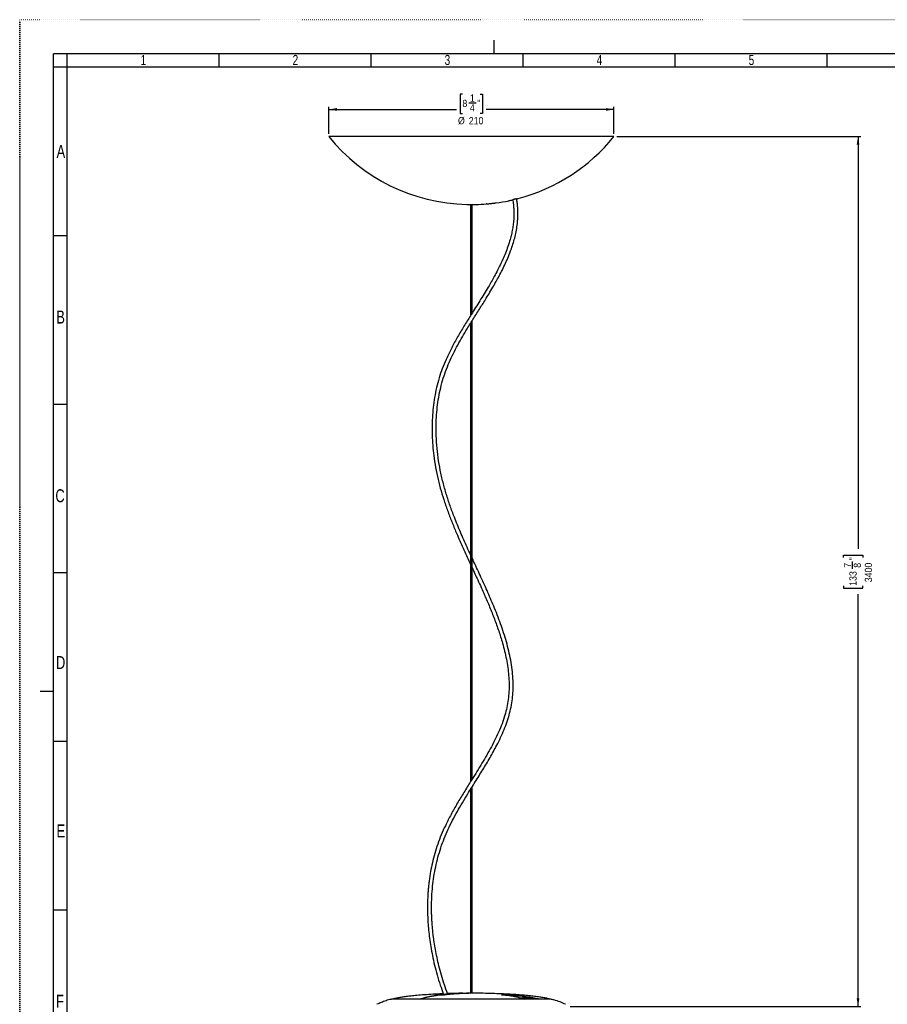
# Model space of a CAD drawing. Extents: x 0 to 594, y 0 to 841.
# Tile 6 of 9: x 0 to 319, y 479 to 841. Entities that reach past the tile are written whole.
import ezdxf

# ---------------------------------------------------------------- set-up
doc = ezdxf.new("R2010")
doc.units = 0
doc.linetypes.add('SLD-PUNTI', pattern=[0.635, 0, -0.635])
doc.linetypes.add('SLD-SOLIDO', pattern=[0])
doc.layers.get('0').update_dxf_attribs({"linetype": 'CONTINUOUS'})
doc.layers.add('FORMAT', color=7, linetype='SLD-SOLIDO')
doc.styles.add('SLDTEXTSTYLE2', font='ARIALN.TTF', dxfattribs={"width": 0.87})
doc.styles.add('SLDTEXTSTYLE3', font='GOTHIC.TTF', dxfattribs={"width": 0.913})
doc.dimstyles.new('SLDDIMSTYLE0', dxfattribs={"dimtxt": 2.645833, "dimasz": 3, "dimexe": 0, "dimexo": 0.0625, "dimgap": 0.661458, "dimtad": 0, "dimdec": 1, "dimlfac": 2, "dimrnd": 1e-09, "dimzin": 12, "dimtxsty": 'SLDTEXTSTYLE3', "dimsah": 1, "dimcen": 0.09, "dimazin": 3, "dimtfac": 1, "dimtdec": 1, "dimtofl": 0, "dimtmove": 0, "dimatfit": 3, "dimtolj": 1, "dimtzin": 12})

# ---------------------------------------------------------------- blocks, each defined once
blk = doc.blocks.new('_D_2')
at = {"layer": 'FORMAT', "color": 7}
for p, q in [((219.74, 797.99), (309.56, 797.99)), ((308.56, 797.99), (308.56, 646.34)), ((303.23, 643.22), (303.23, 644.02)), ((303.23, 644.02), (310.36, 644.02)), ((306.52, 639), (306.52, 641.74)), ((310.36, 644.02), (310.36, 643.22)), ((303.23, 632.75), (303.23, 631.94)), ((303.23, 631.94), (310.36, 631.94)), ((310.36, 631.94), (310.36, 632.75)), ((308.56, 477.98), (308.56, 629.63)), ((202.61, 477.98), (309.56, 477.98))]:
    blk.add_line(p, q, dxfattribs=at)
for points in [[(308.56, 797.99), (308.06, 794.99), (309.06, 794.99)], [(308.56, 477.98), (309.06, 480.98), (308.06, 480.98)]]:
    blk.add_solid(points, dxfattribs=at)
at = {"layer": 'FORMAT', "color": 7, "attachment_point": 1, "rotation": 90, "style": 'SLDTEXTSTYLE3'}
for s, insert, char_height in [('7', (303.38, 639.39), 2.65), ('"', (305.38, 642.13), 2.65), ('8', (306.98, 639.39), 2.65), ('3400', (311.05, 634.07), 2.646), ('133', (305.38, 632.75), 2.646)]:
    blk.add_mtext(s, dxfattribs=dict(at, insert=insert, char_height=char_height))
blk = doc.blocks.new('_D_3')
at = {"layer": 'FORMAT', "color": 7}
for p, q in [((162.95, 813.66), (162.15, 813.66)), ((162.15, 813.66), (162.15, 806.53)), ((169.52, 813.66), (170.32, 813.66)), ((170.32, 813.66), (170.32, 806.53)), ((113.74, 798.99), (113.74, 808.99)), ((113.74, 807.99), (160.77, 807.99)), ((165.3, 810.37), (168.03, 810.37)), ((218.74, 807.99), (171.7, 807.99)), ((218.74, 798.99), (218.74, 808.99)), ((162.15, 806.53), (162.95, 806.53)), ((170.32, 806.53), (169.52, 806.53))]:
    blk.add_line(p, q, dxfattribs=at)
for points in [[(113.74, 807.99), (116.74, 807.49), (116.74, 808.49)], [(218.74, 807.99), (215.74, 808.49), (215.74, 807.49)]]:
    blk.add_solid(points, dxfattribs=at)
at = {"layer": 'FORMAT', "color": 7, "attachment_point": 1, "style": 'SLDTEXTSTYLE3'}
for s, insert, char_height in [('8', (162.95, 811.52), 2.65), ('1', (165.69, 813.51), 2.65), ('"', (168.42, 811.52), 2.65), ('4', (165.69, 809.91), 2.65), ('%%c', (161.31, 805.17), 2.646), ('210', (165.3, 805.17), 2.646)]:
    blk.add_mtext(s, dxfattribs=dict(at, insert=insert, char_height=char_height))

msp = doc.modelspace()

# ---------------------------------------------------------------- linework, layer by layer
at = {"color": 7, "linetype": 'SLD-PUNTI'}
for p in [(0.001, -0.001), (594.499, 841)]:
    msp.add_line(p, (0.001, 841), dxfattribs=at)
at = {"color": 7, "linetype": 'SLD-SOLIDO'}
for p, q in [((174.499, 833.499), (174.499, 828.499)), ((12.501, 12.499), (12.501, 828.499)), ((582.001, 828.499), (12.501, 828.499)), ((17.501, 823.499), (17.501, 828.499)), ((73.451, 823.499), (73.451, 828.499)), ((129.401, 823.499), (129.401, 828.499)), ((185.351, 823.499), (185.351, 828.499)), ((241.301, 823.499), (241.301, 828.499)), ((297.251, 823.499), (297.251, 828.499)), ((17.501, 823.499), (12.501, 823.499)), ((17.501, 17.499), (17.501, 823.499)), ((577.001, 823.499), (17.501, 823.499)), ((166.235, 797.992), (113.735, 797.992)), ((218.735, 797.992), (166.235, 797.992)), ((164.535, 773.014), (167.935, 773.014)), ((165.985, 773.014), (165.985, 732.218)), ((166.485, 733.017), (166.485, 773.014)), ((175.384, 773.614), (175.376, 773.613)), ((17.501, 761.499), (12.501, 761.499)), ((165.985, 729.391), (165.985, 560.769)), ((166.485, 561.567), (166.485, 730.192)), ((17.501, 699.499), (12.501, 699.499)), ((17.501, 637.499), (12.501, 637.499)), ((7.501, 593.999), (12.501, 593.999)), ((17.501, 575.499), (12.501, 575.499)), ((165.985, 557.927), (165.985, 482.851)), ((166.485, 482.869), (166.485, 558.729)), ((17.501, 513.499), (12.501, 513.499)), ((153.983, 482.129), (153.971, 482.129)), ((165.985, 482.881), (164.412, 482.881)), ((168.059, 482.881), (166.485, 482.881)), ((168.616, 482.881), (168.059, 482.881)), ((177.514, 482.348), (180.094, 482.348)), ((185.673, 480.709), (137.078, 480.709)), ((183.719, 481.242), (185.042, 481.242)), ((191.033, 480.708), (190.986, 480.713)), ((195.393, 480.709), (191.013, 480.709))]:
    msp.add_line(p, q, dxfattribs=at)
at = {"color": 8, "linetype": 'SLD-SOLIDO'}
for p, q in [((168.618, 482.881), (168.061, 482.881)), ((180.289, 482.111), (178.833, 482.111)), ((180.292, 481.915), (180.289, 482.111)), ((180.971, 482.058), (180.975, 481.816)), ((185.693, 480.706), (137.048, 480.706)), ((137.633, 480.795), (147.665, 480.795)), ((148.037, 480.795), (184.855, 480.795)), ((184.325, 481.041), (185.679, 480.754)), ((185.592, 480.658), (185.051, 480.783)), ((190.788, 480.742), (185.713, 480.742)), ((190.85, 480.795), (194.837, 480.795)), ((195.423, 480.706), (191.039, 480.706))]:
    msp.add_line(p, q, dxfattribs=at)
at = {"color": 8, "linetype": 'SLD-SOLIDO', "flags": 128}
msp.add_lwpolyline([(181.118, 482.294), (181.093, 482.29), (181.068, 482.276), (181.044, 482.255), (181.023, 482.226), (181.004, 482.19), (180.989, 482.149), (180.978, 482.105), (180.971, 482.058)], dxfattribs=at)
at = {"color": 7, "linetype": 'SLD-SOLIDO', "flags": 128}
for points in [[(148.001, 480.788), (148.015, 480.793), (148.037, 480.795)], [(184.872, 480.868), (184.906, 480.864), (184.922, 480.859)]]:
    msp.add_lwpolyline(points, dxfattribs=at)
at = {"color": 7, "linetype": 'SLD-SOLIDO'}
for centre, radius, start, end in [((166.235, 840.617), 67.625, 219.07331, 268.55951), ((166.235, 840.617), 67.625, 284.77441, 320.92669), ((166.235, 840.617), 67.625, 271.44049, 274.68654), ((166.235, 840.617), 67.625, 277.76833, 281.73613), ((137.078, 480.559), 0.15, 90, 101.6615), ((137.704, 480.555), 0.25, 106.40955, 141.97276), ((194.767, 480.555), 0.25, 38.02724, 73.59045), ((195.393, 480.559), 0.15, 78.3385, 90)]:
    msp.add_arc(centre, radius, start, end, dxfattribs=at)
at = {"color": 8, "linetype": 'SLD-SOLIDO'}
for centre, radius, start, end in [((153.476, 482.086), 0.216, 8.73156, 85.20738), ((153.607, 482.02), 0.109, 38.7402, 87.93925), ((153.634, 482.033), 0.0964, 37.47507, 87.53393), ((164.404, 482.704), 0.177, 31.28044, 88.15572), ((177.49, 482.195), 0.154, 31.92114, 81.29941), ((180.055, 482.117), 0.234, 358.53001, 80.481), ((147.648, 480.641), 0.155, 26.03867, 83.57437), ((184.767, 480.628), 0.189, 25.46506, 62.09108), ((185.687, 480.668), 0.0872, 95.21612, 151.31864), ((185.71, 480.647), 0.0954, 87.74453, 139.18224), ((190.514, 480.73), 0.139, 96.15648, 140.13349), ((190.778, 480.593), 0.214, 38.36844, 70.42988)]:
    msp.add_arc(centre, radius, start, end, dxfattribs=at)
at = {"color": 7, "linetype": 'SLD-SOLIDO'}
for points, knots in [([(165.985, 644.143), (165.549, 645.085), (164.275, 647.84), (162.233, 652.439), (160.135, 657.516), (158.397, 662.194), (156.99, 666.47), (155.768, 670.831), (154.762, 675.292), (153.997, 679.85), (153.486, 684.477), (153.246, 689.139), (153.291, 693.488), (153.573, 697.497), (154.038, 701.149), (154.715, 704.734), (155.614, 708.233), (156.747, 711.636), (158.084, 714.951), (159.588, 718.18), (161.216, 721.309), (162.917, 724.328), (164.483, 726.956), (165.88, 729.227), (167.091, 731.166), (168.296, 733.075), (169.45, 734.902), (170.603, 736.737), (171.799, 738.659), (173.117, 740.818), (174.409, 743.002), (175.646, 745.179), (176.805, 747.312), (177.969, 749.59), (179.115, 752.023), (180.216, 754.618), (181.146, 757.139), (181.9, 759.553), (182.488, 761.835), (182.957, 764.217), (183.24, 766.404), (183.374, 768.373), (183.401, 770.118), (183.326, 771.903), (183.166, 773.582), (182.983, 774.628), (182.901, 775.097)], [0, 0, 0, 0, 0.0221986, 0.0648579, 0.1072692, 0.13902, 0.1707605, 0.2026308, 0.2348192, 0.2674275, 0.3003037, 0.3332821, 0.3662231, 0.3924679, 0.4185539, 0.4444101, 0.4700083, 0.4954027, 0.5207528, 0.5461727, 0.5713813, 0.5960822, 0.6202779, 0.6369077, 0.6532769, 0.6693776, 0.6854656, 0.699816, 0.7161284, 0.7343903, 0.7545456, 0.7710177, 0.7884646, 0.8068224, 0.8260265, 0.8460203, 0.8667777, 0.8828702, 0.899463, 0.9166538, 0.9346058, 0.9471151, 0.960157, 0.973842, 0.9882987, 1, 1, 1, 1]), ([(182.891, 775.089), (182.914, 775.097), (182.918, 775.1), (182.9, 775.1), (182.89, 775.098), (182.86, 775.094), (182.841, 775.09), (182.796, 775.082), (182.769, 775.076), (182.707, 775.064), (182.672, 775.056), (182.595, 775.039), (182.554, 775.03), (182.464, 775.01), (182.415, 774.999), (182.315, 774.976), (182.263, 774.963), (182.158, 774.938), (182.105, 774.925), (182.001, 774.899), (181.95, 774.887), (181.854, 774.862), (181.808, 774.85), (181.682, 774.817), (181.613, 774.798), (181.511, 774.769), (181.478, 774.758), (181.463, 774.752)], [0, 0, 0, 0, 0.125, 0.125, 0.1875, 0.1875, 0.25, 0.25, 0.3125, 0.3125, 0.375, 0.375, 0.4375, 0.4375, 0.5, 0.5, 0.5625, 0.5625, 0.625, 0.625, 0.6875, 0.6875, 0.75, 0.75, 0.875, 0.875, 1, 1, 1, 1]), ([(182.891, 775.089), (183.004, 775.115), (183.198, 775.161), (183.372, 775.203), (183.468, 775.225), (183.476, 775.227), (183.481, 775.228)], [0, 0, 0, 0, 0.3260101, 0.5605076, 0.7940691, 1, 1, 1, 1]), ([(181.442, 774.747), (181.495, 774.454), (181.639, 773.672), (181.785, 772.364), (181.885, 770.865), (181.906, 769.402), (181.852, 767.756), (181.691, 765.93), (181.393, 763.939), (180.999, 762.029), (180.455, 759.907), (179.731, 757.605), (178.821, 755.167), (177.862, 752.899), (176.885, 750.8), (175.832, 748.689), (174.731, 746.622), (173.583, 744.575), (171.844, 741.591), (169.399, 737.617), (166.466, 732.997), (163.802, 728.737), (161.466, 724.838), (159.265, 720.872), (157.391, 717.088), (155.849, 713.485), (154.615, 710.072), (153.606, 706.563), (152.826, 702.97), (152.263, 699.312), (151.908, 695.606), (151.753, 691.87), (151.787, 688.121), (152.003, 684.375), (152.418, 680.403), (153.062, 676.231), (153.967, 671.89), (155.08, 667.642), (156.373, 663.482), (157.818, 659.397), (159.393, 655.367), (161.283, 650.872), (163.491, 645.935), (165.156, 642.346), (165.985, 640.559)], [0, 0, 0, 0, 0.0071917, 0.0192428, 0.0306304, 0.0414534, 0.0517981, 0.0665725, 0.0806343, 0.0941228, 0.1071311, 0.1259212, 0.1438303, 0.1608475, 0.1769206, 0.1919803, 0.2100509, 0.2261382, 0.2414408, 0.282961, 0.3247478, 0.3564845, 0.3882033, 0.4197126, 0.4510591, 0.4760934, 0.501186, 0.5264402, 0.5518607, 0.5774359, 0.6031418, 0.6289413, 0.6547872, 0.680637, 0.7064319, 0.7372159, 0.7677006, 0.7978705, 0.8278195, 0.8576659, 0.8875194, 0.9174664, 0.9589131, 1, 1, 1, 1]), ([(171.761, 773.219), (171.755, 773.218), (171.725, 773.215), (171.869, 773.231), (172.188, 773.265), (172.677, 773.318), (173.237, 773.379), (173.618, 773.421), (173.794, 773.44)], [0, 0, 0, 0, 0.0410086, 0.2363244, 0.4318984, 0.629019, 0.8283303, 1, 1, 1, 1]), ([(175.23, 773.597), (175.269, 773.601), (175.349, 773.61), (175.377, 773.613), (175.379, 773.613), (175.379, 773.613)], [0, 0, 0, 0, 0.4605873, 0.9299073, 1, 1, 1, 1]), ([(179.99, 774.406), (179.989, 774.406), (179.978, 774.403), (180.021, 774.413), (180.128, 774.438), (180.359, 774.493), (180.781, 774.592), (181.224, 774.695), (181.454, 774.75), (181.463, 774.752)], [0, 0, 0, 0, 0.0164888, 0.1560917, 0.2948631, 0.4345984, 0.7117783, 0.9889328, 1, 1, 1, 1]), ([(157.49, 482.737), (157.093, 483.833), (156.278, 486.08), (155.234, 489.479), (154.331, 492.811), (153.602, 495.943), (153.022, 498.859), (152.57, 501.57), (152.242, 503.957), (152.011, 506.035), (151.85, 507.827), (151.733, 509.511), (151.652, 511.145), (151.603, 512.779), (151.579, 515.17), (151.658, 518.328), (151.949, 522.134), (152.427, 525.834), (153.079, 529.409), (153.927, 532.953), (154.975, 536.442), (156.229, 539.866), (157.688, 543.22), (159.314, 546.517), (161.077, 549.768), (162.945, 552.987), (165.148, 556.61), (167.67, 560.629), (170.45, 565.063), (173.136, 569.521), (175.332, 573.487), (177.043, 576.948), (178.329, 579.874), (179.446, 582.844), (180.363, 585.861), (181.041, 588.869), (181.464, 591.859), (181.648, 594.823), (181.622, 597.932), (181.372, 601.181), (180.894, 604.558), (180.224, 607.932), (179.385, 611.293), (178.401, 614.636), (177.295, 617.956), (176.089, 621.248), (174.463, 625.363), (172.368, 630.261), (169.808, 635.903), (167.822, 640.151), (166.726, 642.532), (166.485, 643.057)], [0, 0, 0, 0, 0.0207529, 0.0425763, 0.063084, 0.0819071, 0.0993975, 0.1155386, 0.1303206, 0.1417934, 0.1522831, 0.1619028, 0.1714173, 0.1809689, 0.1905568, 0.2132967, 0.2362362, 0.2572713, 0.27848, 0.2997017, 0.3209094, 0.3421444, 0.3634884, 0.3849806, 0.4066342, 0.4284679, 0.4504319, 0.4812741, 0.5120408, 0.5425991, 0.5728606, 0.5916805, 0.6103358, 0.6288433, 0.6472022, 0.6654261, 0.6826565, 0.699923, 0.7172996, 0.7370444, 0.7570209, 0.7771973, 0.7975602, 0.818079, 0.8387097, 0.859396, 0.8801114, 0.9170344, 0.9537256, 0.9898116, 1, 1, 1, 1]), ([(166.485, 639.478), (167.189, 637.963), (168.76, 634.585), (170.941, 629.766), (172.989, 624.991), (174.737, 620.614), (176.332, 616.191), (177.572, 612.223), (178.49, 608.734), (179.145, 605.745), (179.653, 602.755), (179.996, 599.769), (180.154, 596.793), (180.11, 593.832), (179.844, 590.901), (179.337, 588.01), (178.576, 585.045), (177.557, 582.004), (176.283, 578.89), (174.827, 575.809), (173.223, 572.758), (171.503, 569.732), (169.701, 566.726), (167.848, 563.734), (165.765, 560.42), (163.481, 556.773), (161.056, 552.763), (158.754, 548.695), (156.777, 544.823), (155.137, 541.156), (153.83, 537.73), (152.747, 534.299), (151.877, 530.908), (151.297, 528.047), (150.915, 525.716), (150.666, 523.904), (150.465, 522.117), (150.308, 520.327), (150.188, 518.453), (150.108, 516.403), (150.081, 514.112), (150.126, 511.569), (150.261, 508.874), (150.494, 506.044), (150.832, 503.1), (151.3, 499.969), (151.914, 496.66), (152.689, 493.185), (153.647, 489.562), (154.713, 486.03), (155.535, 483.742), (155.917, 482.682)], [0, 0, 0, 0, 0.0302313, 0.0674166, 0.0958641, 0.1243937, 0.1528196, 0.1809744, 0.1995413, 0.2179298, 0.2361198, 0.2541056, 0.2719011, 0.2895468, 0.3070816, 0.3245017, 0.3419625, 0.3617757, 0.3818532, 0.4022356, 0.4229063, 0.4437962, 0.4648527, 0.4860134, 0.5072106, 0.5354165, 0.5635601, 0.591609, 0.6194782, 0.641624, 0.6636313, 0.685124, 0.705975, 0.7262183, 0.7372988, 0.7481986, 0.7589198, 0.7694636, 0.7803488, 0.7925166, 0.8061959, 0.8213903, 0.8381024, 0.8546124, 0.8723739, 0.8913808, 0.9116204, 0.9330724, 0.9557069, 0.979482, 1, 1, 1, 1]), ([(155.917, 482.682), (155.75, 482.676), (154.479, 482.632), (152.173, 482.508), (149.082, 482.312), (146.417, 482.095), (144.171, 481.874), (142.333, 481.659), (140.709, 481.434), (139.316, 481.191), (138.311, 480.994), (137.786, 480.831), (137.637, 480.784)], [0, 0, 0, 0, 0.0270874, 0.2073879, 0.3763414, 0.5318424, 0.6432321, 0.7440598, 0.8333968, 0.9104358, 0.9745487, 1, 1, 1, 1]), ([(147.665, 480.795), (147.906, 480.905), (148.149, 480.995), (148.639, 481.157), (148.886, 481.229), (149.627, 481.429), (150.123, 481.54), (151.117, 481.74), (151.616, 481.828), (152.613, 481.99), (153.112, 482.062), (153.611, 482.129)], [0, 0, 0, 0, 0.125, 0.125, 0.25, 0.25, 0.5, 0.5, 0.75, 0.75, 1, 1, 1, 1]), ([(153.983, 482.129), (153.483, 482.062), (152.984, 481.99), (151.987, 481.828), (151.489, 481.74), (150.494, 481.54), (149.998, 481.429), (149.257, 481.229), (149.011, 481.157), (148.521, 480.995), (148.277, 480.905), (148.037, 480.795)], [0, 0, 0, 0, 0.25, 0.25, 0.5, 0.5, 0.75, 0.75, 0.875, 0.875, 1, 1, 1, 1]), ([(153.628, 482.131), (153.606, 482.131), (153.484, 482.131), (153.317, 482.138), (153.156, 482.147), (153.076, 482.159), (153.071, 482.161), (153.069, 482.161)], [0, 0, 0, 0, 0.0660825, 0.3641804, 0.6578603, 0.880842, 1, 1, 1, 1]), ([(153.494, 482.301), (155.306, 482.505), (157.123, 482.646), (160.762, 482.834), (162.585, 482.881), (164.41, 482.881)], [0, 0, 0, 0, 0.5, 0.5, 1, 1, 1, 1]), ([(153.731, 482.093), (153.724, 482.099), (153.702, 482.118), (153.669, 482.129), (153.646, 482.129), (153.643, 482.128)], [0, 0, 0, 0, 0.2803207, 0.9134429, 1, 1, 1, 1]), ([(157.099, 482.301), (157.005, 482.291), (156.903, 482.281), (156.683, 482.26), (156.563, 482.25), (156.311, 482.231), (156.18, 482.221), (155.909, 482.203), (155.767, 482.195), (155.483, 482.179), (155.34, 482.171), (155.054, 482.158), (154.909, 482.153), (154.63, 482.143), (154.494, 482.139), (154.231, 482.133), (154.103, 482.13), (153.983, 482.129)], [0, 0, 0, 0, 0.125, 0.125, 0.25, 0.25, 0.375, 0.375, 0.5, 0.5, 0.625, 0.625, 0.75, 0.75, 0.875, 0.875, 1, 1, 1, 1]), ([(168.061, 482.881), (166.236, 482.881), (164.41, 482.834), (160.755, 482.646), (158.927, 482.505), (157.099, 482.301)], [0, 0, 0, 0, 0.5, 0.5, 1, 1, 1, 1]), ([(163.126, 482.87), (162.925, 482.868), (161.518, 482.859), (159.639, 482.816), (157.962, 482.755), (157.49, 482.737)], [0, 0, 0, 0, 0.10684365, 0.74870159, 1, 1, 1, 1]), ([(194.833, 480.782), (194.652, 480.838), (194.05, 481.022), (192.904, 481.238), (191.327, 481.501), (189.48, 481.741), (187.386, 481.97), (185.068, 482.179), (182.457, 482.375), (179.568, 482.55), (176.417, 482.698), (173.121, 482.805), (170.492, 482.866), (168.965, 482.874), (168.579, 482.876)], [0, 0, 0, 0, 0.02145362, 0.07159278, 0.13239424, 0.20323624, 0.28334234, 0.37185284, 0.46787065, 0.58106127, 0.7009943, 0.82644853, 0.95610034, 1, 1, 1, 1]), ([(177.489, 482.293), (177.468, 482.296), (177.406, 482.302), (177.36, 482.31), (177.355, 482.311), (177.353, 482.312)], [0, 0, 0, 0, 0.2664386, 0.7720153, 1, 1, 1, 1]), ([(184.872, 480.868), (184.571, 480.99), (184.267, 481.087), (183.655, 481.263), (183.348, 481.341), (182.426, 481.556), (181.808, 481.675), (180.571, 481.889), (179.952, 481.982), (178.712, 482.151), (178.091, 482.226), (177.47, 482.294)], [0, 0, 0, 0, 0.125, 0.125, 0.25, 0.25, 0.5, 0.5, 0.75, 0.75, 1, 1, 1, 1]), ([(137.079, 480.693), (136.945, 480.672), (136.19, 480.553), (134.842, 480.138), (133.115, 479.534), (132.021, 479.042), (131.511, 478.812)], [0, 0, 0, 0, 0.0687082, 0.3894265, 0.7152726, 1, 1, 1, 1]), ([(148.001, 480.787), (148, 480.787), (147.977, 480.781), (147.941, 480.75), (147.917, 480.715), (147.905, 480.698)], [0, 0, 0, 0, 0.0309724, 0.5334358, 1, 1, 1, 1]), ([(185.108, 480.709), (185.103, 480.719), (185.088, 480.749), (185.046, 480.789), (184.99, 480.83), (184.946, 480.848), (184.921, 480.858)], [0, 0, 0, 0, 0.118562, 0.3767793, 0.661927, 1, 1, 1, 1]), ([(190.647, 480.773), (189.724, 480.978), (188.791, 481.094), (187.386, 481.193), (186.917, 481.214), (185.98, 481.238), (185.51, 481.242), (185.042, 481.242)], [0, 0, 0, 0, 0.5, 0.5, 0.75, 0.75, 1, 1, 1, 1]), ([(185.693, 480.706), (185.691, 480.707), (185.684, 480.709), (185.677, 480.708), (185.673, 480.707)], [0, 0, 0, 0, 0.3391905, 1, 1, 1, 1]), ([(200.951, 478.813), (200.281, 479.108), (198.872, 479.729), (197.009, 480.368), (195.801, 480.599), (195.388, 480.678)], [0, 0, 0, 0, 0.3735327, 0.7855094, 1, 1, 1, 1])]:
    msp.add_open_spline(points, degree=3, knots=knots, dxfattribs=at)
at = {"color": 8, "linetype": 'SLD-SOLIDO'}
for points, knots in [([(173.794, 773.44), (173.9, 773.452), (174.005, 773.463), (174.207, 773.485), (174.305, 773.496), (174.495, 773.517), (174.586, 773.527), (174.755, 773.545), (174.834, 773.554), (174.979, 773.57), (175.045, 773.577), (175.159, 773.589), (175.208, 773.595), (175.29, 773.604), (175.322, 773.607), (175.367, 773.612), (175.38, 773.614), (175.384, 773.614)], [0, 0, 0, 0, 0.125, 0.125, 0.25, 0.25, 0.375, 0.375, 0.5, 0.5, 0.625, 0.625, 0.75, 0.75, 0.875, 0.875, 1, 1, 1, 1]), ([(153.611, 482.129), (153.511, 482.13), (153.419, 482.133), (153.261, 482.139), (153.193, 482.143), (153.081, 482.153), (153.036, 482.158), (152.974, 482.171), (152.956, 482.179), (152.945, 482.195), (152.953, 482.203), (152.995, 482.221), (153.028, 482.231), (153.122, 482.25), (153.181, 482.26), (153.32, 482.281), (153.401, 482.291), (153.494, 482.301)], [0, 0, 0, 0, 0.125, 0.125, 0.25, 0.25, 0.375, 0.375, 0.5, 0.5, 0.625, 0.625, 0.75, 0.75, 0.875, 0.875, 1, 1, 1, 1]), ([(159.475, 482.51), (159.14, 482.496), (157.742, 482.44), (156.056, 482.309), (154.707, 482.169), (154.417, 482.139)], [0, 0, 0, 0, 0.1981275, 0.8276815, 1, 1, 1, 1]), ([(177.47, 482.294), (177.405, 482.301), (177.354, 482.308), (177.289, 482.321), (177.273, 482.327), (177.279, 482.334), (177.286, 482.337), (177.308, 482.341), (177.324, 482.342), (177.365, 482.345), (177.389, 482.346), (177.446, 482.347), (177.478, 482.348), (177.514, 482.348)], [0, 0, 0, 0, 0.25, 0.25, 0.5, 0.5, 0.625, 0.625, 0.75, 0.75, 0.875, 0.875, 1, 1, 1, 1]), ([(180.094, 482.348), (180.147, 482.348), (180.216, 482.346), (180.375, 482.341), (180.466, 482.337), (180.608, 482.33), (180.657, 482.327), (180.753, 482.321), (180.801, 482.318), (180.945, 482.308), (181.036, 482.301), (181.118, 482.294)], [0, 0, 0, 0, 0.25, 0.25, 0.5, 0.5, 0.625, 0.625, 0.75, 0.75, 1, 1, 1, 1]), ([(180.971, 482.058), (180.916, 482.066), (180.856, 482.075), (180.729, 482.089), (180.663, 482.096), (180.474, 482.111), (180.36, 482.115), (180.289, 482.111)], [0, 0, 0, 0, 0.25, 0.25, 0.5, 0.5, 1, 1, 1, 1]), ([(188.353, 481.111), (187.806, 481.21), (186.056, 481.527), (183.591, 481.816), (181.675, 481.993), (180.971, 482.058)], [0, 0, 0, 0, 0.2236932, 0.7147523, 1, 1, 1, 1]), ([(181.118, 482.294), (181.905, 482.226), (182.692, 482.151), (184.264, 481.982), (185.049, 481.889), (186.617, 481.675), (187.4, 481.556), (188.569, 481.341), (188.957, 481.263), (189.732, 481.087), (190.117, 480.99), (190.499, 480.868)], [0, 0, 0, 0, 0.25, 0.25, 0.5, 0.5, 0.75, 0.75, 0.875, 0.875, 1, 1, 1, 1]), ([(147.665, 480.795), (147.655, 480.789), (147.627, 480.773), (147.599, 480.743), (147.588, 480.714), (147.586, 480.709)], [0, 0, 0, 0, 0.3435023, 0.8925969, 1, 1, 1, 1]), ([(148.037, 480.795), (148.026, 480.789), (147.998, 480.772), (147.969, 480.742), (147.958, 480.714), (147.957, 480.709)], [0, 0, 0, 0, 0.3568386, 0.9053735, 1, 1, 1, 1]), ([(184.855, 480.795), (184.907, 480.795), (184.938, 480.804), (184.941, 480.832), (184.916, 480.851), (184.872, 480.868)], [0, 0, 0, 0, 0.5, 0.5, 1, 1, 1, 1]), ([(185.693, 480.706), (185.693, 480.706), (185.688, 480.709), (185.679, 480.711), (185.671, 480.709), (185.668, 480.708)], [0, 0, 0, 0, 0.0283875, 0.6254676, 1, 1, 1, 1]), ([(190.499, 480.868), (190.556, 480.851), (190.624, 480.832), (190.755, 480.804), (190.815, 480.795), (190.85, 480.795)], [0, 0, 0, 0, 0.5, 0.5, 1, 1, 1, 1])]:
    msp.add_open_spline(points, degree=3, knots=knots, dxfattribs=at)
at = {"color": 7, "linetype": 'SLD-SOLIDO'}
for points in [[(153.611, 482.129), (153.62, 482.13), (153.629, 482.131), (153.638, 482.13)], [(190.731, 480.754), (190.703, 480.761), (190.675, 480.767), (190.647, 480.773)], [(190.788, 480.742), (190.768, 480.746), (190.749, 480.75), (190.731, 480.754)], [(190.939, 480.718), (190.89, 480.724), (190.838, 480.733), (190.788, 480.742)]]:
    msp.add_open_spline(points, degree=3, dxfattribs=at)
at = {"color": 8, "linetype": 'SLD-SOLIDO'}
for points in [[(185.679, 480.754), (185.693, 480.75), (185.705, 480.746), (185.713, 480.742)], [(185.728, 480.718), (185.721, 480.713), (185.707, 480.71), (185.693, 480.706)], [(185.713, 480.742), (185.735, 480.733), (185.738, 480.724), (185.728, 480.718)], [(191.039, 480.706), (191.007, 480.71), (190.974, 480.713), (190.939, 480.718)]]:
    msp.add_open_spline(points, degree=3, dxfattribs=at)

# ---------------------------------------------------------------- texts
at = {"color": 7, "linetype": 'CONTINUOUS', "attachment_point": 2, "style": 'SLDTEXTSTYLE2'}
for s, insert, char_height in [('1', (45.525, 828.028), 3.704), ('2', (101.475, 828.028), 3.704), ('3', (157.425, 828.028), 3.704), ('4', (213.375, 828.028), 3.704), ('5', (269.325, 828.028), 3.704), ('A', (15.166, 794.912), 4.763), ('B', (15.062, 733.996), 4.763), ('C', (14.855, 668.271), 4.763), ('D', (15.072, 606.913), 4.763), ('E', (15.13, 544.952), 4.763), ('F', (14.815, 482.311), 4.763)]:
    msp.add_mtext(s, dxfattribs=dict(at, insert=insert, char_height=char_height))

# ---------------------------------------------------------------- dimensions: what is measured, and where the dimension line sits
at = {"layer": 'FORMAT', "color": 7}
dim = msp.add_linear_dim(base=(218.735, 807.992), p1=(113.735, 797.992), p2=(218.735, 797.992), text='%%c<>', dimstyle='SLDDIMSTYLE0', dxfattribs=at)
dim.commit()
dim.dimension.update_dxf_attribs({"geometry": '_D_3', "text_midpoint": (166.235, 807.992), "dimtype": 160})
dim = msp.add_linear_dim(base=(308.561, 797.992), p1=(201.613, 477.977), p2=(218.735, 797.992), angle=90, dimstyle='SLDDIMSTYLE0', dxfattribs=at)
dim.commit()
dim.dimension.update_dxf_attribs({"geometry": '_D_2', "text_midpoint": (308.561, 637.985), "dimtype": 160})

doc.saveas('drawing.dxf')
